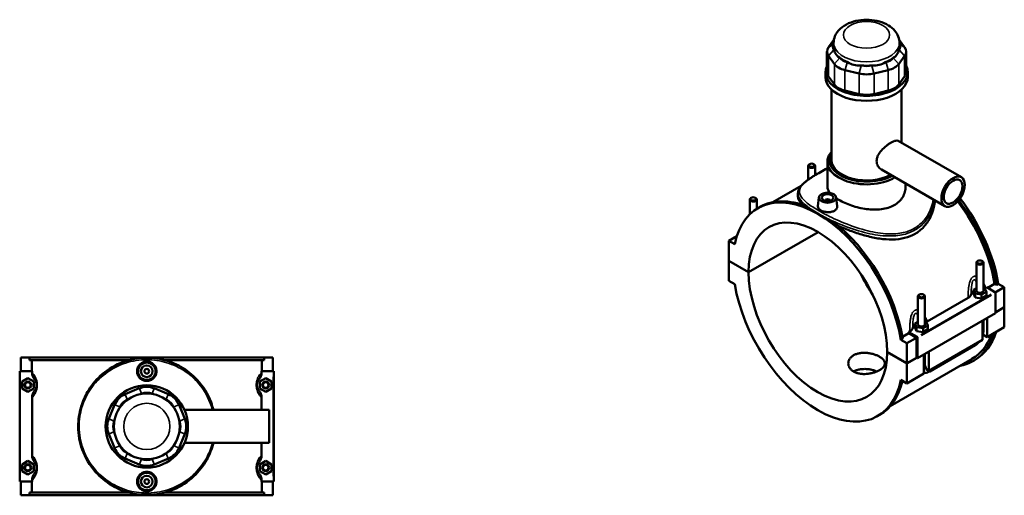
# Model space of a CAD drawing. Header units: inches. Extents: x 0.1 to 47.8, y -0.2 to 47.5.
# Tile 6 of 6: x 14.6 to 47.8, y 31.5 to 47.5. Entities that reach past the tile are written whole.
import ezdxf

# ---------------------------------------------------------------- set-up
doc = ezdxf.new("R2010")
doc.units = ezdxf.units.IN
doc.header["$MEASUREMENT"] = 0
doc.layers.add('Visible (ANSI)', color=7, linetype='Continuous', lineweight=50)
doc.layers.add('Visible Narrow (ANSI)', color=7, linetype='Continuous', lineweight=35)

msp = doc.modelspace()

# ---------------------------------------------------------------- linework, layer by layer
at = {"layer": 'Visible (ANSI)'}
for p, q in [((42.05, 46.869), (41.867, 46.614)), ((44.435, 46.614), (44.252, 46.869)), ((42.04, 46.63), (42.04, 46.759)), ((42.057, 46.519), (42.05, 46.528)), ((44.252, 46.528), (44.245, 46.519)), ((44.262, 46.63), (44.262, 46.759)), ((41.816, 46.468), (41.816, 45.776)), ((41.867, 46.322), (42.064, 46.048)), ((42.247, 46.254), (42.241, 46.263)), ((44.061, 46.263), (44.055, 46.254)), ((44.238, 46.048), (44.435, 46.322)), ((44.485, 46.468), (44.485, 45.776)), ((42.513, 46.106), (42.498, 46.11)), ((42.974, 45.996), (42.958, 46)), ((43.344, 46), (43.328, 45.996)), ((43.804, 46.11), (43.788, 46.106)), ((41.762, 45.605), (41.762, 45.776)), ((42.064, 45.356), (41.867, 45.63)), ((42.422, 45.842), (42.898, 45.729)), ((43.404, 45.729), (43.88, 45.842)), ((44.435, 45.63), (44.238, 45.356)), ((44.54, 45.605), (44.54, 45.776)), ((41.97, 42.802), (41.97, 45.183)), ((42.898, 45.036), (42.422, 45.15)), ((43.88, 45.15), (43.404, 45.036)), ((44.332, 43.39), (44.332, 45.183)), ((44.217, 43.456), (46.351, 42.227)), ((41.181, 42.614), (41.181, 42.145)), ((41.232, 42.672), (41.215, 42.662)), ((41.366, 42.672), (41.383, 42.662)), ((41.417, 42.614), (41.417, 42.3)), ((41.831, 41.914), (41.831, 42.748)), ((43.658, 42.485), (45.792, 41.257)), ((40.94, 41.934), (39.992, 41.387)), ((44.47, 41.914), (44.47, 42.018)), ((40.836, 41.682), (40.836, 41.583)), ((41.541, 41.55), (41.509, 41.25)), ((42.13, 41.55), (42.162, 41.251)), ((39.208, 40.976), (39.208, 41.478)), ((39.259, 41.536), (39.242, 41.526)), ((39.393, 41.536), (39.41, 41.526)), ((39.444, 41.163), (39.444, 41.478)), ((39.487, 41.188), (39.553, 41.226)), ((41.757, 41.435), (41.757, 41.443)), ((41.914, 41.435), (41.914, 41.443)), ((38.502, 40.087), (38.776, 40.245)), ((38.803, 40.325), (38.803, 40.324)), ((38.803, 40.322), (38.803, 40.325)), ((38.804, 40.325), (38.803, 40.325)), ((39.168, 39.029), (41.515, 40.38)), ((41.517, 40.378), (39.168, 39.025)), ((38.705, 39.97), (38.502, 40.087)), ((38.502, 40.087), (38.502, 39.413)), ((38.502, 39.413), (39.168, 39.029)), ((38.502, 39.409), (38.504, 39.411)), ((38.502, 39.409), (38.502, 38.735)), ((39.168, 39.025), (38.502, 39.409)), ((46.857, 38.398), (46.857, 39.346)), ((46.908, 39.403), (46.892, 39.393)), ((47.043, 39.403), (47.059, 39.393)), ((47.094, 38.398), (47.094, 39.346)), ((38.502, 38.735), (38.705, 38.618)), ((47.239, 38.496), (47.474, 38.631)), ((47.531, 38.598), (47.474, 38.631)), ((47.597, 38.636), (47.531, 38.598)), ((47.597, 38.636), (47.8, 38.519)), ((44.936, 38.267), (44.919, 38.257)), ((45.07, 38.267), (45.086, 38.257)), ((46.857, 38.49), (46.756, 38.432)), ((46.756, 38.432), (46.815, 38.305)), ((46.756, 38.303), (46.756, 38.432)), ((46.756, 38.303), (46.815, 38.176)), ((46.815, 38.305), (47.034, 38.271)), ((46.815, 38.176), (46.815, 38.305)), ((47.034, 38.271), (47.195, 38.364)), ((47.034, 38.142), (47.034, 38.271)), ((47.034, 38.142), (47.195, 38.235)), ((47.136, 38.49), (47.094, 38.497)), ((47.195, 38.364), (47.136, 38.49)), ((47.173, 38.498), (47.205, 38.516)), ((47.195, 38.235), (47.195, 38.364)), ((47.205, 38.516), (47.485, 38.354)), ((47.495, 38.344), (47.8, 38.519)), ((47.499, 38.33), (47.499, 37.64)), ((47.8, 38.519), (47.8, 37.845)), ((44.885, 38.209), (44.885, 37.262)), ((45.121, 38.209), (45.121, 37.262)), ((45.2, 37.361), (46.578, 38.155)), ((46.815, 38.176), (47.034, 38.142)), ((47.499, 37.64), (44.869, 36.125)), ((47.499, 37.672), (47.8, 37.845)), ((47.8, 37.842), (47.499, 37.668)), ((47.797, 37.843), (47.8, 37.842)), ((47.8, 37.842), (47.8, 37.167)), ((44.885, 37.354), (44.783, 37.295)), ((44.783, 37.295), (44.842, 37.169)), ((44.783, 37.167), (44.783, 37.295)), ((45.061, 37.135), (45.222, 37.228)), ((45.163, 37.354), (45.121, 37.361)), ((45.222, 37.228), (45.163, 37.354)), ((45.222, 37.099), (45.222, 37.228)), ((47.059, 36.741), (47.059, 37.386)), ((47.094, 37.046), (47.094, 37.406)), ((47.226, 37.482), (47.226, 36.837)), ((44.364, 36.841), (44.58, 36.965)), ((44.574, 37.001), (44.606, 37.019)), ((44.855, 36.839), (44.574, 37.001)), ((44.841, 36.815), (44.58, 36.965)), ((44.783, 37.167), (44.842, 37.04)), ((44.842, 37.04), (44.842, 37.169)), ((44.842, 37.169), (45.061, 37.135)), ((44.842, 37.04), (45.061, 37.006)), ((45.061, 37.006), (45.061, 37.135)), ((45.061, 37.006), (45.222, 37.099)), ((47.226, 36.837), (47.077, 36.923)), ((47.226, 36.837), (47.8, 37.167)), ((44.375, 36.781), (44.309, 36.743)), ((44.512, 36.626), (44.309, 36.743)), ((44.512, 36.626), (44.841, 36.815)), ((44.512, 35.951), (44.512, 36.626)), ((44.841, 36.141), (44.841, 36.815)), ((44.869, 36.125), (44.869, 36.815)), ((45.253, 35.701), (47.059, 36.741)), ((45.284, 35.678), (46.812, 36.558)), ((43.845, 36.335), (44.512, 35.951)), ((43.845, 36.332), (43.848, 36.334)), ((44.512, 35.948), (43.845, 36.332)), ((45.086, 35.605), (45.086, 36.25)), ((45.121, 36.27), (45.121, 35.91)), ((45.253, 36.346), (45.253, 35.701)), ((14.61, 36.148), (14.897, 36.148)), ((14.61, 35.683), (14.61, 36.148)), ((14.897, 36.148), (22.822, 36.148)), ((14.897, 36.055), (14.897, 36.148)), ((18.246, 36.055), (14.897, 36.055)), ((14.978, 36.055), (14.978, 35.683)), ((22.822, 36.055), (19.474, 36.055)), ((22.741, 35.683), (22.741, 36.055)), ((22.822, 36.148), (22.822, 36.055)), ((22.822, 36.148), (23.11, 36.148)), ((23.11, 35.683), (23.11, 36.148)), ((46.71, 36.097), (43.953, 34.509)), ((44.512, 35.951), (44.841, 36.141)), ((44.844, 36.139), (44.512, 35.948)), ((44.512, 35.274), (44.512, 35.948)), ((44.841, 36.141), (44.869, 36.125)), ((46.749, 36.028), (46.815, 36.066)), ((14.987, 35.683), (14.571, 35.683)), ((14.571, 35.683), (14.571, 31.963)), ((14.987, 35.683), (14.987, 35.639)), ((22.733, 35.639), (22.733, 35.683)), ((22.733, 35.683), (23.13, 35.683)), ((23.13, 35.683), (23.149, 35.683)), ((23.149, 31.963), (23.149, 35.683)), ((44.512, 35.274), (45.086, 35.605)), ((45.253, 35.701), (45.166, 35.751)), ((14.649, 35.332), (14.846, 35.446)), ((14.649, 35.105), (14.649, 35.332)), ((14.846, 35.446), (15.043, 35.332)), ((15.043, 35.332), (15.043, 35.105)), ((22.874, 35.446), (22.677, 35.332)), ((22.677, 35.332), (22.677, 35.105)), ((23.071, 35.332), (22.874, 35.446)), ((23.071, 35.105), (23.071, 35.332)), ((44.309, 35.391), (44.512, 35.274)), ((14.846, 34.991), (14.649, 35.105)), ((15.043, 35.105), (14.846, 34.991)), ((18.607, 35.107), (18.131, 34.91)), ((18.667, 34.918), (18.683, 34.924)), ((19.037, 34.924), (19.053, 34.918)), ((19.589, 34.91), (19.113, 35.107)), ((22.677, 35.105), (22.874, 34.991)), ((22.874, 34.991), (23.071, 35.105)), ((14.987, 34.798), (14.987, 32.849)), ((18.207, 34.727), (18.222, 34.733)), ((19.497, 34.733), (19.513, 34.727)), ((22.733, 34.383), (22.733, 34.798)), ((17.773, 34.552), (17.576, 34.076)), ((17.95, 34.461), (17.956, 34.476)), ((19.764, 34.476), (19.77, 34.461)), ((20.144, 34.076), (19.947, 34.552)), ((20.131, 34.383), (22.99, 34.383)), ((22.99, 33.263), (22.99, 34.383)), ((17.759, 34), (17.766, 34.016)), ((19.954, 34.016), (19.961, 34)), ((43.527, 34.173), (43.593, 34.21)), ((17.576, 33.57), (17.773, 33.094)), ((17.766, 33.63), (17.759, 33.646)), ((19.947, 33.094), (20.144, 33.57)), ((19.961, 33.646), (19.954, 33.63)), ((20.131, 33.263), (22.99, 33.263)), ((22.733, 32.849), (22.733, 33.263)), ((17.956, 33.17), (17.95, 33.186)), ((18.222, 32.913), (18.207, 32.92)), ((19.513, 32.92), (19.497, 32.913)), ((19.77, 33.186), (19.764, 33.17)), ((14.649, 32.542), (14.846, 32.656)), ((14.846, 32.656), (15.043, 32.542)), ((18.131, 32.736), (18.607, 32.539)), ((18.683, 32.722), (18.667, 32.729)), ((19.053, 32.729), (19.037, 32.722)), ((19.113, 32.539), (19.589, 32.736)), ((22.874, 32.656), (22.677, 32.542)), ((23.071, 32.542), (22.874, 32.656)), ((14.649, 32.315), (14.649, 32.542)), ((14.846, 32.201), (14.649, 32.315)), ((15.043, 32.315), (14.846, 32.201)), ((15.043, 32.542), (15.043, 32.315)), ((22.677, 32.542), (22.677, 32.315)), ((22.677, 32.315), (22.874, 32.201)), ((22.874, 32.201), (23.071, 32.315)), ((23.071, 32.315), (23.071, 32.542)), ((14.571, 31.963), (14.987, 31.963)), ((14.61, 31.498), (14.61, 31.963)), ((14.978, 31.963), (14.978, 31.591)), ((14.987, 32.008), (14.987, 31.963)), ((22.733, 31.963), (22.733, 32.008)), ((23.13, 31.963), (22.733, 31.963)), ((22.741, 31.591), (22.741, 31.963)), ((23.11, 31.498), (23.11, 31.963)), ((23.149, 31.963), (23.13, 31.963)), ((18.246, 31.591), (14.897, 31.591)), ((14.897, 31.498), (14.897, 31.591)), ((22.822, 31.591), (19.474, 31.591)), ((22.822, 31.591), (22.822, 31.498)), ((14.897, 31.498), (14.61, 31.498)), ((14.897, 31.498), (22.822, 31.498)), ((23.11, 31.498), (22.822, 31.498))]:
    msp.add_line(p, q, dxfattribs=at)
for centre, radius in [((18.86, 35.683), 0.295), ((18.86, 35.683), 0.197), ((18.86, 35.683), 0.0787), ((14.846, 35.218), 0.118), ((14.846, 35.218), 0.0945), ((22.874, 35.218), 0.118), ((22.874, 35.218), 0.0945), ((18.86, 33.823), 1.389), ((18.86, 33.823), 1.111), ((14.846, 32.428), 0.118), ((14.846, 32.428), 0.0945), ((18.86, 31.963), 0.295), ((22.874, 32.428), 0.118), ((22.874, 32.428), 0.0945), ((18.86, 31.963), 0.197), ((18.86, 31.963), 0.0787)]:
    msp.add_circle(centre, radius, dxfattribs=at)
for centre, radius, start, end in [((18.384, 34.299), 0.661, 112.5, 157.5), ((18.86, 34.496), 0.661, 67.5, 112.5), ((18.86, 34.496), 0.463, 67.5, 112.5), ((19.336, 34.299), 0.661, 22.5, 67.5), ((18.384, 34.299), 0.463, 112.5, 157.5), ((19.336, 34.299), 0.463, 22.5, 67.5), ((18.187, 33.823), 0.661, 157.5, 202.5), ((18.187, 33.823), 0.463, 157.5, 202.5), ((19.533, 33.823), 0.463, 337.5, 22.5), ((19.533, 33.823), 0.661, 337.5, 22.5), ((18.384, 33.347), 0.661, 202.5, 247.5), ((18.384, 33.347), 0.463, 202.5, 247.5), ((19.336, 33.347), 0.463, 292.5, 337.5), ((19.336, 33.347), 0.661, 292.5, 337.5), ((18.86, 33.15), 0.463, 247.5, 292.5), ((18.86, 33.15), 0.661, 247.5, 292.5)]:
    msp.add_arc(centre, radius, start, end, dxfattribs=at)
for centre, major_axis, ratio, start_param, end_param in [((42.478, 46.468), (-0.661, 0), 0.575862, 5.890486, 6.675884), ((42.478, 46.63), (-0.463, 0), 0.575862, 5.953903, 6.675884), ((43.151, 46.63), (-1.111, 0), 0.575862, 0, 0.17445), ((43.151, 46.63), (1.111, 0), 0.575862, 6.108736, 6.283185), ((43.824, 46.63), (0.463, 0), 0.575862, 5.890486, 6.612468), ((43.824, 46.468), (0.661, 0), 0.575862, 5.890486, 6.675884), ((43.151, 47.517), (-0.963, -1.22), 0.454202, 5.935586, 6.372085), ((43.151, 46.63), (1.111, 0), 0.575862, 3.752541, 4.101441), ((42.675, 46.356), (-0.463, 0), 0.575862, 0.392699, 1.178097), ((43.151, 46.63), (1.111, 0), 0.575862, 5.323337, 5.672237), ((43.627, 46.356), (0.463, 0), 0.575862, 5.105088, 5.890486), ((43.151, 47.517), (-0.963, 1.22), 0.454202, 3.052693, 3.489191), ((43.151, 45.776), (-1.389, 0), 0.575862, 6.002138, 9.705825), ((42.675, 46.194), (0.661, 0), 0.575862, 3.534292, 4.31969), ((43.151, 47.517), (-0.479, -1.485), 0.675468, 6.117426, 6.553925), ((43.151, 46.63), (1.111, 0), 0.575862, 4.537939, 4.886839), ((43.151, 46.243), (-0.463, 0), 0.575862, 1.178097, 1.963495), ((43.151, 47.517), (0.479, -1.485), 0.675468, 6.012446, 6.448945), ((43.627, 46.194), (0.661, 0), 0.575862, 5.105088, 5.890486), ((43.151, 45.605), (-1.389, 0), 0.575862, 0, 3.141593), ((42.478, 45.776), (-0.661, 0), 0.575862, 0, 0.392699), ((43.151, 46.08), (0.661, 0), 0.575862, 4.31969, 5.105088), ((43.824, 45.776), (0.661, 0), 0.575862, 5.890486, 6.283185), ((42.675, 45.501), (-0.661, 0), 0.575862, 0.392699, 1.178097), ((43.627, 45.501), (0.661, 0), 0.575862, 5.105088, 5.890486), ((43.151, 45.388), (-0.661, 0), 0.575862, 1.178097, 1.963495), ((43.151, 42.748), (-1.32, 0), 0.575862, 5.820231, 8.666535), ((43.151, 42.802), (-1.253, 0), 0.575862, 5.940788, 8.614987), ((41.299, 42.614), (0.118, 0), 0.575862, 2.360047, 7.064731), ((43.151, 42.802), (-1.181, 0), 0.575862, 0, 2.330298), ((41.507, 37.68), (-2.02, 3.508), 0.578093, 4.13462, 6.864821), ((39.326, 41.478), (0.118, 0), 0.575862, 2.360047, 7.064731), ((41.573, 37.718), (-2.02, 3.508), 0.578093, 5.652039, 6.283185), ((41.836, 41.443), (-0.0787, 0), 0.575862, 2.972903, 6.451874), ((44.729, 39.536), (-1.98, 3.439), 0.578093, 4.138795, 4.935559), ((44.729, 39.536), (2.02, -3.508), 0.578093, 0.993028, 1.793414), ((44.795, 39.574), (-2.02, 3.508), 0.578093, 4.13462, 4.942689), ((41.507, 37.68), (-1.65, 2.866), 0.578093, 3.92952, 7.069922), ((41.573, 37.718), (2.02, -3.508), 0.578093, 0.993028, 2.205811), ((46.975, 39.346), (-0.118, 0), 0.575862, 5.50164, 10.206324), ((41.507, 37.68), (1.65, -2.866), 0.578093, 3.92952, 7.069922), ((44.795, 39.574), (1.65, -2.866), 0.578093, 4.58842, 4.836358), ((41.507, 37.68), (2.02, -3.508), 0.578093, 4.13462, 6.864821), ((45.003, 38.209), (-0.118, 0), 0.575862, 5.50164, 10.206324), ((46.975, 38.269), (-0.295, 0), 0.575862, 5.550783, 6.193258), ((46.975, 38.398), (-0.118, 0), 0.575862, 0, 3.141593), ((47.485, 38.338), (-0.0098, 0.0171), 0.578093, 3.928925, 5.499721), ((45.003, 37.133), (-0.295, 0), 0.575862, 5.550783, 6.193258), ((45.003, 37.262), (-0.118, 0), 0.575862, 0, 3.141593), ((41.836, 37.87), (-1.98, 3.439), 0.578093, 4.138795, 4.148949), ((44.729, 39.536), (2.02, -3.508), 0.578093, 6.084831, 6.766019), ((44.729, 39.536), (1.98, -3.439), 0.578093, 0, 0.443171), ((44.795, 39.574), (2.02, -3.508), 0.578093, 0, 0.482834), ((44.855, 36.823), (0.0098, -0.0171), 0.578093, 0.787332, 2.358128), ((41.573, 37.718), (2.02, -3.508), 0.578093, 0, 0.558197)]:
    msp.add_ellipse(centre, major_axis=major_axis, ratio=ratio, start_param=start_param, end_param=end_param, dxfattribs=at)
for centre, major_axis, ratio in [((41.299, 42.634), (0.0945, 0), 0.575862), ((46.071, 41.742), (0.279, 0.485), 0.578093), ((46.071, 41.742), (0.224, 0.388), 0.578093), ((39.326, 41.498), (0.0945, 0), 0.575862), ((41.836, 41.539), (0.295, 0), 0.575862), ((41.836, 41.539), (0.197, 0), 0.575862), ((46.975, 39.365), (0.0945, 0), 0.575862), ((45.003, 38.229), (0.0945, 0), 0.575862)]:
    msp.add_ellipse(centre, major_axis=major_axis, ratio=ratio, dxfattribs=at)
for points, knots in [([(44.262, 46.759), (44.262, 46.833), (44.248, 46.907), (44.194, 47.048), (44.152, 47.113), (44.044, 47.242), (43.972, 47.3), (43.8, 47.406), (43.696, 47.449), (43.473, 47.512), (43.354, 47.531), (43.116, 47.543), (42.996, 47.536), (42.764, 47.498), (42.651, 47.466), (42.441, 47.374), (42.343, 47.313), (42.186, 47.166), (42.123, 47.082), (42.055, 46.913), (42.04, 46.836), (42.04, 46.759)], [0.785398, 0.785398, 0.785398, 0.785398, 1.002537, 1.002537, 1.240292, 1.240292, 1.537399, 1.537399, 1.898444, 1.898444, 2.270372, 2.270372, 2.636852, 2.636852, 3.005672, 3.005672, 3.377681, 3.377681, 3.700427, 3.700427, 3.926991, 3.926991, 3.926991, 3.926991]), ([(43.658, 42.485), (43.658, 42.486), (43.658, 42.486), (43.61, 42.513), (43.566, 42.554), (43.521, 42.63), (43.509, 42.657), (43.494, 42.714), (43.49, 42.743), (43.49, 42.802), (43.494, 42.833), (43.509, 42.895), (43.521, 42.927), (43.566, 43.02), (43.61, 43.08), (43.704, 43.186), (43.761, 43.239), (43.848, 43.309), (43.877, 43.33), (43.933, 43.369), (43.96, 43.386), (44.011, 43.415), (44.036, 43.428), (44.083, 43.449), (44.104, 43.457), (44.164, 43.471), (44.195, 43.469), (44.217, 43.456)], [3.269306, 3.269306, 3.269306, 3.269306, 3.272142, 3.272142, 3.818281, 3.818281, 4.09135, 4.09135, 4.364419, 4.364419, 4.637489, 4.637489, 4.910558, 4.910558, 5.456697, 5.456697, 6.001663, 6.001663, 6.274146, 6.274146, 6.546629, 6.546629, 6.819112, 6.819112, 7.091595, 7.091595, 7.633726, 7.633726, 7.633726, 7.633726]), ([(40.836, 41.682), (40.836, 41.725), (40.845, 41.767), (40.871, 41.83), (40.882, 41.852), (40.911, 41.897), (40.929, 41.92), (40.969, 41.967), (40.992, 41.991), (41.042, 42.037), (41.069, 42.06), (41.126, 42.105), (41.155, 42.127), (41.216, 42.17), (41.247, 42.191), (41.311, 42.234), (41.344, 42.255), (41.445, 42.317), (41.517, 42.359), (41.668, 42.444), (41.748, 42.487), (41.831, 42.53), (41.831, 42.53), (41.831, 42.53)], [31.832811, 31.832811, 31.832811, 31.832811, 32.634102, 32.634102, 33.0807, 33.0807, 33.569408, 33.569408, 34.072221, 34.072221, 34.554632, 34.554632, 35.006131, 35.006131, 35.430465, 35.430465, 35.834564, 35.834564, 36.616037, 36.616037, 37.380349, 37.380349, 37.381876, 37.381876, 37.381876, 37.381876]), ([(41.917, 41.702), (41.891, 41.736), (41.87, 41.769), (41.839, 41.84), (41.831, 41.878), (41.831, 41.914)], [6.45126, 6.45126, 6.45126, 6.45126, 6.996789, 6.996789, 7.632771, 7.632771, 7.632771, 7.632771]), ([(44.47, 41.914), (44.47, 41.856), (44.463, 41.795), (44.429, 41.675), (44.404, 41.616), (44.337, 41.506), (44.295, 41.454), (44.198, 41.362), (44.143, 41.321), (44.084, 41.287)], [17.810458, 17.810458, 17.810458, 17.810458, 18.446687, 18.446687, 19.082916, 19.082916, 19.719145, 19.719145, 20.355375, 20.355375, 20.355375, 20.355375]), ([(41.001, 41.29), (40.946, 41.343), (40.905, 41.393), (40.849, 41.491), (40.836, 41.538), (40.836, 41.583)], [11.440022, 11.440022, 11.440022, 11.440022, 12.5319, 12.5319, 13.668826, 13.668826, 13.668826, 13.668826]), ([(41.138, 41.239), (41.166, 41.218), (41.195, 41.197), (41.311, 41.116), (41.409, 41.055), (41.619, 40.933), (41.738, 40.87), (41.912, 40.784), (41.959, 40.762), (42.007, 40.739)], [7.567484, 7.567484, 7.567484, 7.567484, 7.973058, 7.973058, 9.108732, 9.108732, 10.244406, 10.244406, 10.64998, 10.64998, 10.64998, 10.64998]), ([(42.068, 41.1), (42.038, 41.083), (42.002, 41.069), (41.921, 41.052), (41.877, 41.049), (41.795, 41.052), (41.751, 41.058), (41.67, 41.079), (41.634, 41.094), (41.575, 41.128), (41.55, 41.148), (41.517, 41.193), (41.508, 41.216), (41.508, 41.242), (41.508, 41.246), (41.509, 41.25)], [0, 0, 0, 0, 0.313543, 0.313543, 0.627086, 0.627086, 0.940378, 0.940378, 1.25367, 1.25367, 1.566962, 1.566962, 1.880254, 1.880254, 1.930507, 1.930507, 1.930507, 1.930507]), ([(42.162, 41.251), (42.163, 41.247), (42.163, 41.243), (42.163, 41.214), (42.155, 41.187), (42.122, 41.138), (42.097, 41.117), (42.068, 41.1)], [4.3362362, 4.3362362, 4.3362362, 4.3362362, 4.3875943, 4.3875943, 4.7011371, 4.7011371, 5.0146799, 5.0146799, 5.0146799, 5.0146799]), ([(44.084, 41.287), (44.025, 41.253), (43.958, 41.223), (43.814, 41.177), (43.735, 41.159), (43.573, 41.138), (43.488, 41.133), (43.319, 41.136), (43.233, 41.143), (43.069, 41.165), (42.983, 41.181), (42.813, 41.221), (42.729, 41.246), (42.566, 41.301), (42.488, 41.332), (42.343, 41.396), (42.277, 41.43), (42.189, 41.481), (42.161, 41.498), (42.134, 41.516)], [0, 0, 0, 0, 0.636229, 0.636229, 1.272458, 1.272458, 1.908688, 1.908688, 2.544917, 2.544917, 3.180899, 3.180899, 3.81688, 3.81688, 4.452862, 4.452862, 5.088844, 5.088844, 5.400941, 5.400941, 5.400941, 5.400941]), ([(45.46, 41.448), (45.454, 41.371), (45.442, 41.293), (45.395, 41.092), (45.352, 40.971), (45.236, 40.745), (45.163, 40.64), (44.992, 40.458), (44.894, 40.381), (44.788, 40.32)], [32.335765, 32.335765, 32.335765, 32.335765, 33.054427, 33.054427, 34.197782, 34.197782, 35.341138, 35.341138, 36.484493, 36.484493, 36.484493, 36.484493]), ([(44.788, 40.32), (44.682, 40.259), (44.563, 40.211), (44.306, 40.147), (44.169, 40.131), (43.884, 40.126), (43.737, 40.137), (43.442, 40.18), (43.294, 40.212), (43.009, 40.287), (42.861, 40.332), (42.566, 40.436), (42.418, 40.493), (42.25, 40.565), (42.224, 40.575), (42.199, 40.586)], [0, 0, 0, 0, 1.143355, 1.143355, 2.28671, 2.28671, 3.430066, 3.430066, 4.573421, 4.573421, 5.710346, 5.710346, 6.847272, 6.847272, 7.050198, 7.050198, 7.050198, 7.050198]), ([(46.578, 38.155), (46.609, 38.173), (46.633, 38.193), (46.667, 38.237), (46.678, 38.261), (46.681, 38.284)], [-0.6413414, -0.6413414, -0.6413414, -0.6413414, -0.3137871, -0.3137871, 0, 0, 0, 0]), ([(44.606, 37.019), (44.636, 37.036), (44.66, 37.057), (44.695, 37.101), (44.705, 37.124), (44.709, 37.148)], [-0.6413414, -0.6413414, -0.6413414, -0.6413414, -0.3137871, -0.3137871, 0, 0, 0, 0]), ([(47.059, 36.866), (47.067, 36.888), (47.074, 36.91), (47.089, 36.97), (47.094, 37.008), (47.094, 37.046)], [4.2128519, 4.2128519, 4.2128519, 4.2128519, 4.3982297, 4.3982297, 4.712389, 4.712389, 4.712389, 4.712389]), ([(46.812, 36.558), (46.844, 36.577), (46.875, 36.6), (46.92, 36.643), (46.936, 36.66), (46.951, 36.678)], [3.1415927, 3.1415927, 3.1415927, 3.1415927, 3.4557519, 3.4557519, 3.6440853, 3.6440853, 3.6440853, 3.6440853]), ([(43.587, 35.72), (43.56, 35.704), (43.529, 35.688), (43.461, 35.66), (43.425, 35.647), (43.349, 35.624), (43.309, 35.615), (43.23, 35.6), (43.19, 35.595), (43.112, 35.589), (43.072, 35.588), (42.993, 35.591), (42.953, 35.595), (42.877, 35.609), (42.84, 35.618), (42.773, 35.642), (42.742, 35.656), (42.687, 35.688), (42.661, 35.706), (42.616, 35.748), (42.596, 35.77), (42.565, 35.819), (42.553, 35.844), (42.537, 35.896), (42.534, 35.922), (42.534, 35.972), (42.537, 35.999), (42.553, 36.05), (42.565, 36.076), (42.596, 36.124), (42.616, 36.147), (42.661, 36.188), (42.687, 36.207), (42.742, 36.238), (42.773, 36.252), (42.84, 36.276), (42.877, 36.286), (42.953, 36.299), (42.993, 36.303), (43.072, 36.307), (43.112, 36.306), (43.19, 36.3), (43.23, 36.294), (43.309, 36.28), (43.349, 36.27), (43.425, 36.248), (43.461, 36.235), (43.529, 36.206), (43.56, 36.191), (43.615, 36.159), (43.641, 36.142), (43.686, 36.105), (43.706, 36.086), (43.737, 36.047), (43.749, 36.026), (43.765, 35.986), (43.768, 35.966), (43.768, 35.928), (43.765, 35.908), (43.749, 35.868), (43.737, 35.848), (43.706, 35.808), (43.686, 35.789), (43.641, 35.753), (43.615, 35.735), (43.587, 35.72)], [0, 0, 0, 0, 0.296077, 0.296077, 0.592153, 0.592153, 0.88823, 0.88823, 1.184306, 1.184306, 1.48037, 1.48037, 1.776434, 1.776434, 2.072498, 2.072498, 2.368563, 2.368563, 2.664627, 2.664627, 2.960691, 2.960691, 3.256755, 3.256755, 3.552819, 3.552819, 3.848895, 3.848895, 4.144972, 4.144972, 4.441049, 4.441049, 4.737125, 4.737125, 5.033202, 5.033202, 5.329278, 5.329278, 5.625355, 5.625355, 5.921431, 5.921431, 6.217495, 6.217495, 6.51356, 6.51356, 6.809624, 6.809624, 7.105688, 7.105688, 7.401752, 7.401752, 7.697816, 7.697816, 7.99388, 7.99388, 8.289944, 8.289944, 8.58602, 8.58602, 8.882097, 8.882097, 9.178174, 9.178174, 9.47425, 9.47425, 9.47425, 9.47425]), ([(21.106, 34.383), (21.085, 34.469), (21.059, 34.553), (20.922, 34.917), (20.764, 35.172), (20.405, 35.563), (20.218, 35.713), (19.816, 35.943), (19.604, 36.027), (19.152, 36.132), (18.912, 36.15), (18.429, 36.111), (18.187, 36.052), (17.713, 35.853), (17.486, 35.705), (17.121, 35.368), (16.975, 35.187), (16.768, 34.831), (16.695, 34.664), (16.579, 34.276), (16.545, 34.051), (16.545, 33.685), (16.557, 33.546), (16.605, 33.284), (16.638, 33.162), (16.781, 32.761), (16.936, 32.503), (17.288, 32.107), (17.473, 31.954), (17.883, 31.711), (18.109, 31.62), (18.563, 31.517), (18.789, 31.499), (19.27, 31.53), (19.525, 31.591), (20.017, 31.799), (20.249, 31.952), (20.621, 32.302), (20.768, 32.491), (20.981, 32.876), (21.056, 33.064), (21.106, 33.263), (21.106, 33.263), (21.106, 33.263)], [-53.193822, -53.193822, -53.193822, -53.193822, -52.537502, -52.537502, -50.281164, -50.281164, -48.464911, -48.464911, -46.776476, -46.776476, -45.034963, -45.034963, -43.218478, -43.218478, -41.184488, -41.184488, -39.415239, -39.415239, -38.050925, -38.050925, -36.392984, -36.392984, -35.368913, -35.368913, -34.429387, -34.429387, -32.174202, -32.174202, -30.361692, -30.361692, -28.560181, -28.560181, -26.92028, -26.92028, -25.014372, -25.014372, -22.924773, -22.924773, -21.101938, -21.101938, -19.586846, -19.586846, -19.584293, -19.584293, -19.584293, -19.584293]), ([(18.532, 35.683), (18.532, 35.724), (18.54, 35.768), (18.574, 35.849), (18.599, 35.886), (18.657, 35.944), (18.694, 35.969), (18.775, 36.002), (18.819, 36.01), (18.901, 36.01), (18.945, 36.002), (19.026, 35.969), (19.062, 35.944), (19.121, 35.886), (19.146, 35.849), (19.18, 35.768), (19.188, 35.724), (19.188, 35.642), (19.18, 35.598), (19.146, 35.518), (19.121, 35.481), (19.062, 35.423), (19.026, 35.398), (18.945, 35.365), (18.901, 35.356), (18.819, 35.356), (18.775, 35.365), (18.694, 35.398), (18.657, 35.423), (18.599, 35.481), (18.574, 35.518), (18.54, 35.598), (18.532, 35.642), (18.532, 35.683)], [0, 0, 0, 0, 0.313543, 0.313543, 0.627086, 0.627086, 0.940378, 0.940378, 1.25367, 1.25367, 1.566962, 1.566962, 1.880254, 1.880254, 2.193797, 2.193797, 2.50734, 2.50734, 2.820883, 2.820883, 3.134426, 3.134426, 3.447718, 3.447718, 3.76101, 3.76101, 4.074302, 4.074302, 4.387594, 4.387594, 4.701137, 4.701137, 5.01468, 5.01468, 5.01468, 5.01468]), ([(45.121, 35.91), (45.121, 35.906), (45.121, 35.902), (45.121, 35.895), (45.122, 35.892), (45.123, 35.886), (45.123, 35.883), (45.124, 35.879), (45.125, 35.877), (45.126, 35.873), (45.126, 35.871), (45.127, 35.87)], [1.5707963, 1.5707963, 1.5707963, 1.5707963, 1.6466565, 1.6466565, 1.7225167, 1.7225167, 1.7983769, 1.7983769, 1.874237, 1.874237, 1.9500972, 1.9500972, 1.9500972, 1.9500972]), ([(14.987, 35.639), (14.987, 35.596), (14.995, 35.553), (15.025, 35.475), (15.046, 35.439), (15.073, 35.407)], [-0.6413414, -0.6413414, -0.6413414, -0.6413414, -0.3137871, -0.3137871, 0, 0, 0, 0]), ([(22.647, 35.407), (22.673, 35.439), (22.695, 35.475), (22.725, 35.554), (22.733, 35.596), (22.733, 35.639)], [-0.640442, -0.640442, -0.640442, -0.640442, -0.3255483, -0.3255483, 0, 0, 0, 0]), ([(43.501, 35.677), (43.499, 35.678), (43.497, 35.678), (43.461, 35.693), (43.425, 35.706), (43.349, 35.728), (43.309, 35.737), (43.23, 35.751), (43.19, 35.755), (43.112, 35.76), (43.072, 35.761), (42.992, 35.757), (42.953, 35.752), (42.877, 35.738), (42.84, 35.728), (42.773, 35.704), (42.742, 35.689), (42.714, 35.673), (42.713, 35.673), (42.713, 35.673)], [2.644872, 2.644872, 2.644872, 2.644872, 2.662549, 2.662549, 2.958385, 2.958385, 3.254221, 3.254221, 3.550057, 3.550057, 3.845899, 3.845899, 4.141741, 4.141741, 4.437583, 4.437583, 4.733425, 4.733425, 4.738081, 4.738081, 4.738081, 4.738081]), ([(45.086, 35.635), (45.096, 35.634), (45.105, 35.633), (45.147, 35.631), (45.178, 35.636), (45.234, 35.653), (45.26, 35.664), (45.284, 35.678)], [2.5722382, 2.5722382, 2.5722382, 2.5722382, 2.6487831, 2.6487831, 2.9067329, 2.9067329, 3.1415927, 3.1415927, 3.1415927, 3.1415927]), ([(45.127, 35.87), (45.137, 35.847), (45.146, 35.824), (45.157, 35.787), (45.162, 35.77), (45.165, 35.753), (45.165, 35.752), (45.166, 35.751)], [0.2316908, 0.2316908, 0.2316908, 0.2316908, 0.4109622, 0.4109622, 0.5379735, 0.5379735, 0.5459992, 0.5459992, 0.5459992, 0.5459992]), ([(15.073, 35.407), (15.077, 35.403), (15.081, 35.398), (15.091, 35.384), (15.097, 35.375), (15.108, 35.356), (15.112, 35.346), (15.12, 35.329), (15.123, 35.321), (15.129, 35.304), (15.132, 35.294), (15.136, 35.276), (15.137, 35.268), (15.14, 35.252), (15.14, 35.243), (15.141, 35.229), (15.141, 35.224), (15.141, 35.218), (15.141, 35.213), (15.141, 35.208), (15.14, 35.193), (15.14, 35.185), (15.137, 35.168), (15.136, 35.161), (15.132, 35.143), (15.129, 35.133), (15.123, 35.115), (15.12, 35.108), (15.112, 35.09), (15.108, 35.081), (15.097, 35.062), (15.091, 35.053), (15.081, 35.039), (15.077, 35.034), (15.073, 35.029)], [0.976344, 0.976344, 0.976344, 0.976344, 1.251919, 1.251919, 1.623189, 1.623189, 1.90878, 1.90878, 2.099394, 2.099394, 2.304165, 2.304165, 2.44508, 2.44508, 2.58862, 2.58862, 2.675177, 2.675177, 2.675177, 2.761735, 2.761735, 2.905274, 2.905274, 3.04619, 3.04619, 3.250961, 3.250961, 3.441574, 3.441574, 3.727166, 3.727166, 4.098436, 4.098436, 4.37401, 4.37401, 4.37401, 4.37401]), ([(22.647, 35.029), (22.643, 35.034), (22.639, 35.039), (22.629, 35.053), (22.623, 35.062), (22.612, 35.081), (22.607, 35.09), (22.6, 35.108), (22.597, 35.115), (22.591, 35.133), (22.588, 35.143), (22.584, 35.161), (22.582, 35.168), (22.58, 35.185), (22.579, 35.193), (22.579, 35.208), (22.578, 35.213), (22.578, 35.218), (22.578, 35.224), (22.579, 35.229), (22.579, 35.243), (22.58, 35.252), (22.582, 35.268), (22.584, 35.276), (22.588, 35.294), (22.591, 35.304), (22.597, 35.321), (22.6, 35.329), (22.607, 35.346), (22.612, 35.356), (22.623, 35.375), (22.629, 35.384), (22.639, 35.398), (22.643, 35.403), (22.647, 35.407)], [0.976344, 0.976344, 0.976344, 0.976344, 1.251919, 1.251919, 1.623189, 1.623189, 1.908781, 1.908781, 2.099394, 2.099394, 2.304165, 2.304165, 2.44508, 2.44508, 2.58862, 2.58862, 2.675177, 2.675177, 2.675177, 2.761735, 2.761735, 2.905274, 2.905274, 3.04619, 3.04619, 3.250961, 3.250961, 3.441574, 3.441574, 3.727166, 3.727166, 4.098435, 4.098435, 4.37401, 4.37401, 4.37401, 4.37401]), ([(15.073, 35.029), (15.046, 34.997), (15.025, 34.961), (14.995, 34.883), (14.987, 34.84), (14.987, 34.798)], [-0.640442, -0.640442, -0.640442, -0.640442, -0.3255483, -0.3255483, 0, 0, 0, 0]), ([(22.733, 34.798), (22.733, 34.841), (22.725, 34.883), (22.694, 34.962), (22.673, 34.997), (22.647, 35.029)], [-0.6413414, -0.6413414, -0.6413414, -0.6413414, -0.3137871, -0.3137871, 0, 0, 0, 0]), ([(14.987, 32.849), (14.987, 32.806), (14.995, 32.763), (15.025, 32.685), (15.046, 32.649), (15.073, 32.617)], [-0.6413414, -0.6413414, -0.6413414, -0.6413414, -0.3137871, -0.3137871, 0, 0, 0, 0]), ([(15.073, 32.617), (15.077, 32.613), (15.081, 32.608), (15.091, 32.594), (15.097, 32.585), (15.108, 32.566), (15.112, 32.556), (15.12, 32.539), (15.123, 32.531), (15.129, 32.514), (15.132, 32.504), (15.136, 32.486), (15.137, 32.478), (15.14, 32.462), (15.14, 32.453), (15.141, 32.439), (15.141, 32.434), (15.141, 32.428), (15.141, 32.423), (15.141, 32.418), (15.14, 32.403), (15.14, 32.395), (15.137, 32.378), (15.136, 32.371), (15.132, 32.353), (15.129, 32.343), (15.123, 32.325), (15.12, 32.318), (15.112, 32.3), (15.108, 32.291), (15.097, 32.272), (15.091, 32.263), (15.081, 32.249), (15.077, 32.244), (15.073, 32.239)], [0.976344, 0.976344, 0.976344, 0.976344, 1.251919, 1.251919, 1.623189, 1.623189, 1.908781, 1.908781, 2.099394, 2.099394, 2.304165, 2.304165, 2.44508, 2.44508, 2.58862, 2.58862, 2.675177, 2.675177, 2.675177, 2.761735, 2.761735, 2.905274, 2.905274, 3.04619, 3.04619, 3.250961, 3.250961, 3.441574, 3.441574, 3.727166, 3.727166, 4.098435, 4.098435, 4.37401, 4.37401, 4.37401, 4.37401]), ([(22.647, 32.239), (22.643, 32.244), (22.639, 32.249), (22.629, 32.263), (22.623, 32.272), (22.612, 32.291), (22.607, 32.3), (22.6, 32.318), (22.597, 32.325), (22.591, 32.343), (22.588, 32.353), (22.584, 32.371), (22.582, 32.378), (22.58, 32.395), (22.579, 32.403), (22.579, 32.418), (22.578, 32.423), (22.578, 32.428), (22.578, 32.434), (22.579, 32.439), (22.579, 32.453), (22.58, 32.462), (22.582, 32.478), (22.584, 32.486), (22.588, 32.504), (22.591, 32.514), (22.597, 32.531), (22.6, 32.539), (22.607, 32.556), (22.612, 32.566), (22.623, 32.585), (22.629, 32.594), (22.639, 32.608), (22.643, 32.613), (22.647, 32.617)], [0.975965, 0.975965, 0.975965, 0.975965, 1.251543, 1.251543, 1.622812, 1.622812, 1.908403, 1.908403, 2.099015, 2.099015, 2.303786, 2.303786, 2.444701, 2.444701, 2.58824, 2.58824, 2.674798, 2.674798, 2.674798, 2.761356, 2.761356, 2.904895, 2.904895, 3.04581, 3.04581, 3.250581, 3.250581, 3.441193, 3.441193, 3.726784, 3.726784, 4.098053, 4.098053, 4.373631, 4.373631, 4.373631, 4.373631]), ([(22.647, 32.617), (22.673, 32.649), (22.695, 32.685), (22.725, 32.764), (22.733, 32.806), (22.733, 32.849)], [-0.640442, -0.640442, -0.640442, -0.640442, -0.3255483, -0.3255483, 0, 0, 0, 0]), ([(15.073, 32.239), (15.046, 32.207), (15.025, 32.171), (14.995, 32.093), (14.987, 32.05), (14.987, 32.008)], [-0.640442, -0.640442, -0.640442, -0.640442, -0.3255483, -0.3255483, 0, 0, 0, 0]), ([(19.188, 31.963), (19.188, 31.922), (19.18, 31.878), (19.146, 31.798), (19.121, 31.761), (19.062, 31.703), (19.026, 31.678), (18.945, 31.645), (18.901, 31.636), (18.819, 31.636), (18.775, 31.645), (18.694, 31.678), (18.657, 31.703), (18.599, 31.761), (18.574, 31.798), (18.54, 31.878), (18.532, 31.922), (18.532, 32.004), (18.54, 32.048), (18.574, 32.129), (18.599, 32.166), (18.657, 32.224), (18.694, 32.249), (18.775, 32.282), (18.819, 32.29), (18.901, 32.29), (18.945, 32.282), (19.026, 32.249), (19.062, 32.224), (19.121, 32.166), (19.146, 32.129), (19.18, 32.048), (19.188, 32.004), (19.188, 31.963)], [0, 0, 0, 0, 0.313543, 0.313543, 0.627086, 0.627086, 0.940378, 0.940378, 1.25367, 1.25367, 1.566962, 1.566962, 1.880254, 1.880254, 2.193797, 2.193797, 2.50734, 2.50734, 2.820883, 2.820883, 3.134426, 3.134426, 3.447718, 3.447718, 3.76101, 3.76101, 4.074302, 4.074302, 4.387594, 4.387594, 4.701137, 4.701137, 5.01468, 5.01468, 5.01468, 5.01468]), ([(22.733, 32.008), (22.733, 32.051), (22.725, 32.093), (22.694, 32.172), (22.673, 32.207), (22.647, 32.239)], [-0.6413414, -0.6413414, -0.6413414, -0.6413414, -0.3137871, -0.3137871, 0, 0, 0, 0])]:
    msp.add_open_spline(points, degree=3, knots=knots, dxfattribs=at)
for points in [[(47.14, 38.481), (47.152, 38.486), (47.163, 38.492), (47.173, 38.498)], [(45.168, 37.345), (45.179, 37.35), (45.19, 37.356), (45.2, 37.361)]]:
    msp.add_open_spline(points, degree=3, dxfattribs=at)
at = {"layer": 'Visible Narrow (ANSI)'}
for p, q in [((42.031, 46.72), (41.875, 46.619)), ((44.271, 46.72), (44.426, 46.619)), ((41.867, 45.664), (41.867, 46.288)), ((42.041, 46.518), (41.876, 46.333)), ((42.238, 46.244), (42.073, 46.059)), ((44.064, 46.244), (44.229, 46.059)), ((44.261, 46.518), (44.426, 46.333)), ((44.435, 46.288), (44.435, 45.664)), ((42.064, 46.014), (42.064, 45.39)), ((42.494, 46.097), (42.426, 45.855)), ((42.97, 45.983), (42.902, 45.742)), ((43.332, 45.983), (43.4, 45.742)), ((43.808, 46.097), (43.876, 45.855)), ((44.238, 45.39), (44.238, 46.014)), ((42.422, 45.184), (42.422, 45.807)), ((42.898, 45.694), (42.898, 45.071)), ((43.404, 45.071), (43.404, 45.694)), ((43.88, 45.807), (43.88, 45.184)), ((47.354, 38.278), (44.986, 36.915)), ((45, 36.891), (47.368, 38.254)), ((23.13, 35.497), (23.13, 32.149)), ((18.135, 34.901), (18.203, 34.736)), ((18.679, 34.933), (18.611, 35.098)), ((19.041, 34.933), (19.109, 35.098)), ((19.517, 34.736), (19.585, 34.901)), ((17.947, 34.48), (17.782, 34.549)), ((19.773, 34.48), (19.938, 34.549)), ((17.75, 34.004), (17.585, 34.073)), ((19.97, 34.004), (20.135, 34.073)), ((17.75, 33.642), (17.585, 33.574)), ((19.97, 33.642), (20.135, 33.574)), ((17.947, 33.166), (17.782, 33.098)), ((18.203, 32.91), (18.135, 32.745)), ((19.517, 32.91), (19.585, 32.745)), ((19.773, 33.166), (19.938, 33.098)), ((18.679, 32.713), (18.611, 32.548)), ((19.041, 32.713), (19.109, 32.548))]:
    msp.add_line(p, q, dxfattribs=at)
msp.add_circle((18.86, 33.823), 0.78, dxfattribs=at)
msp.add_ellipse((43.151, 47.029), major_axis=(0.78, 0), ratio=0.575862, dxfattribs=at)
for centre, major_axis, ratio, start_param, end_param in [((43.151, 46.759), (-1.111, 0), 0.575862, 0.15708, 2.984513), ((44.741, 40.476), (-0.033, 0.0573), 0.578093, 3.978122, 4.863668), ((46.975, 37.046), (0.118, 0), 0.575862, 5.537057, 6.243915), ((46.753, 36.66), (0.059, -0.102), 0.578093, 0.039559, 0.751625), ((45.003, 35.91), (0.118, 0), 0.575862, 5.537057, 6.243915), ((45.225, 35.78), (0.059, -0.102), 0.578093, 0.039559, 0.751625)]:
    msp.add_ellipse(centre, major_axis=major_axis, ratio=ratio, start_param=start_param, end_param=end_param, dxfattribs=at)
for points, knots in [([(44.767, 40.506), (44.637, 40.431), (44.49, 40.379), (44.163, 40.315), (43.981, 40.308), (43.568, 40.337), (43.335, 40.381), (42.835, 40.515), (42.568, 40.611), (42.082, 40.814), (41.862, 40.919), (41.504, 41.115), (41.359, 41.204), (41.113, 41.382), (41.018, 41.47), (40.899, 41.633), (40.875, 41.71), (40.901, 41.879), (40.97, 41.972), (41.145, 42.117), (41.207, 42.162), (41.353, 42.259), (41.44, 42.313), (41.627, 42.421), (41.726, 42.475), (41.831, 42.529)], [18.194528, 18.194528, 18.194528, 18.194528, 19.586846, 19.586846, 21.101938, 21.101938, 22.924773, 22.924773, 25.014372, 25.014372, 26.92028, 26.92028, 28.560181, 28.560181, 30.361692, 30.361692, 32.174202, 32.174202, 34.429387, 34.429387, 35.368913, 35.368913, 36.392984, 36.392984, 37.366989, 37.366989, 37.366989, 37.366989]), ([(40.836, 41.682), (40.836, 41.617), (40.86, 41.552), (40.967, 41.397), (41.062, 41.307), (41.31, 41.125), (41.457, 41.034), (41.82, 40.837), (42.043, 40.731), (42.537, 40.529), (42.81, 40.435), (43.321, 40.305), (43.559, 40.263), (43.981, 40.24), (44.167, 40.249), (44.503, 40.317), (44.654, 40.372), (44.788, 40.449)], [-31.832811, -31.832811, -31.832811, -31.832811, -30.361692, -30.361692, -28.560181, -28.560181, -26.92028, -26.92028, -25.014372, -25.014372, -22.924773, -22.924773, -21.101938, -21.101938, -19.586846, -19.586846, -18.194528, -18.194528, -18.194528, -18.194528]), ([(45.402, 41.481), (45.375, 41.299), (45.315, 41.121), (45.149, 40.837), (45.055, 40.724), (44.889, 40.584), (44.83, 40.542), (44.767, 40.506)], [50.789003, 50.789003, 50.789003, 50.789003, 52.537502, 52.537502, 53.911787, 53.911787, 54.583584, 54.583584, 54.583584, 54.583584]), ([(44.788, 40.449), (44.853, 40.486), (44.913, 40.529), (45.085, 40.672), (45.182, 40.787), (45.357, 41.079), (45.421, 41.265), (45.449, 41.454)], [-54.583584, -54.583584, -54.583584, -54.583584, -53.911787, -53.911787, -52.537502, -52.537502, -50.743411, -50.743411, -50.743411, -50.743411]), ([(46.857, 38.887), (46.844, 38.89), (46.831, 38.891), (46.804, 38.891), (46.789, 38.888), (46.767, 38.881), (46.759, 38.877), (46.751, 38.872), (46.743, 38.868), (46.735, 38.862), (46.715, 38.846), (46.703, 38.833), (46.683, 38.805), (46.673, 38.79), (46.653, 38.75), (46.643, 38.725), (46.626, 38.674), (46.62, 38.648), (46.606, 38.583), (46.6, 38.544), (46.589, 38.452), (46.585, 38.401), (46.58, 38.291), (46.579, 38.234), (46.578, 38.17), (46.578, 38.162), (46.578, 38.155)], [-3.038079, -3.038079, -3.038079, -3.038079, -2.905274, -2.905274, -2.761735, -2.761735, -2.675177, -2.675177, -2.675177, -2.58862, -2.58862, -2.44508, -2.44508, -2.304165, -2.304165, -2.099394, -2.099394, -1.908781, -1.908781, -1.623189, -1.623189, -1.251919, -1.251919, -0.83598, -0.83598, -0.781638, -0.781638, -0.781638, -0.781638]), ([(46.681, 38.284), (46.682, 38.315), (46.683, 38.346), (46.685, 38.419), (46.688, 38.46), (46.693, 38.532), (46.697, 38.562), (46.704, 38.611), (46.707, 38.63), (46.715, 38.668), (46.72, 38.686), (46.73, 38.714), (46.734, 38.724), (46.744, 38.742), (46.75, 38.75), (46.759, 38.759), (46.763, 38.762), (46.767, 38.765), (46.77, 38.767), (46.774, 38.768), (46.785, 38.77), (46.792, 38.77), (46.805, 38.765), (46.811, 38.761), (46.827, 38.748), (46.836, 38.737), (46.849, 38.719), (46.853, 38.712), (46.857, 38.705)], [0.976344, 0.976344, 0.976344, 0.976344, 1.251919, 1.251919, 1.623189, 1.623189, 1.908781, 1.908781, 2.099394, 2.099394, 2.304165, 2.304165, 2.44508, 2.44508, 2.58862, 2.58862, 2.675177, 2.675177, 2.675177, 2.761735, 2.761735, 2.905274, 2.905274, 3.04619, 3.04619, 3.250961, 3.250961, 3.357597, 3.357597, 3.357597, 3.357597]), ([(47.173, 38.498), (47.171, 38.504), (47.168, 38.51), (47.147, 38.561), (47.126, 38.606), (47.1, 38.654), (47.097, 38.659), (47.094, 38.665)], [-4.5687165, -4.5687165, -4.5687165, -4.5687165, -4.5143746, -4.5143746, -4.0984353, -4.0984353, -4.0457288, -4.0457288, -4.0457288, -4.0457288]), ([(44.885, 37.751), (44.872, 37.754), (44.858, 37.755), (44.831, 37.755), (44.816, 37.752), (44.794, 37.745), (44.786, 37.741), (44.778, 37.736), (44.77, 37.732), (44.762, 37.726), (44.742, 37.71), (44.731, 37.697), (44.71, 37.669), (44.701, 37.654), (44.68, 37.614), (44.67, 37.589), (44.654, 37.538), (44.647, 37.512), (44.633, 37.447), (44.627, 37.408), (44.616, 37.316), (44.612, 37.265), (44.607, 37.155), (44.606, 37.098), (44.606, 37.034), (44.606, 37.026), (44.606, 37.019)], [-3.037699, -3.037699, -3.037699, -3.037699, -2.904895, -2.904895, -2.761356, -2.761356, -2.674798, -2.674798, -2.674798, -2.58824, -2.58824, -2.444701, -2.444701, -2.303786, -2.303786, -2.099015, -2.099015, -1.908403, -1.908403, -1.622812, -1.622812, -1.251543, -1.251543, -0.835598, -0.835598, -0.781259, -0.781259, -0.781259, -0.781259]), ([(44.709, 37.148), (44.709, 37.179), (44.71, 37.21), (44.713, 37.283), (44.715, 37.324), (44.721, 37.396), (44.724, 37.426), (44.731, 37.475), (44.734, 37.494), (44.742, 37.532), (44.747, 37.55), (44.757, 37.578), (44.762, 37.588), (44.771, 37.606), (44.777, 37.614), (44.786, 37.623), (44.79, 37.626), (44.794, 37.628), (44.798, 37.631), (44.802, 37.632), (44.812, 37.634), (44.819, 37.633), (44.832, 37.629), (44.838, 37.625), (44.854, 37.612), (44.863, 37.601), (44.876, 37.583), (44.88, 37.576), (44.885, 37.569)], [0.975965, 0.975965, 0.975965, 0.975965, 1.251543, 1.251543, 1.622812, 1.622812, 1.908403, 1.908403, 2.099015, 2.099015, 2.303786, 2.303786, 2.444701, 2.444701, 2.58824, 2.58824, 2.674798, 2.674798, 2.674798, 2.761356, 2.761356, 2.904895, 2.904895, 3.04581, 3.04581, 3.250581, 3.250581, 3.357218, 3.357218, 3.357218, 3.357218]), ([(45.2, 37.361), (45.198, 37.368), (45.196, 37.374), (45.175, 37.425), (45.154, 37.47), (45.127, 37.518), (45.124, 37.523), (45.121, 37.528)], [-4.5683372, -4.5683372, -4.5683372, -4.5683372, -4.5139982, -4.5139982, -4.0980527, -4.0980527, -4.0453495, -4.0453495, -4.0453495, -4.0453495]), ([(21.073, 33.263), (21.024, 33.076), (20.952, 32.898), (20.744, 32.529), (20.599, 32.346), (20.232, 32.005), (20.002, 31.857), (19.517, 31.655), (19.265, 31.596), (18.79, 31.565), (18.567, 31.583), (18.119, 31.683), (17.896, 31.771), (17.49, 32.008), (17.309, 32.156), (16.96, 32.541), (16.808, 32.791), (16.666, 33.181), (16.634, 33.3), (16.587, 33.554), (16.574, 33.689), (16.575, 34.044), (16.608, 34.263), (16.723, 34.64), (16.795, 34.802), (16.999, 35.148), (17.143, 35.324), (17.503, 35.651), (17.728, 35.795), (18.196, 35.988), (18.435, 36.046), (18.911, 36.083), (19.148, 36.066), (19.594, 35.964), (19.804, 35.883), (20.201, 35.659), (20.386, 35.513), (20.74, 35.133), (20.896, 34.885), (21.029, 34.537), (21.053, 34.461), (21.073, 34.383)], [19.626374, 19.626374, 19.626374, 19.626374, 21.101938, 21.101938, 22.924773, 22.924773, 25.014372, 25.014372, 26.92028, 26.92028, 28.560181, 28.560181, 30.361692, 30.361692, 32.174202, 32.174202, 34.429387, 34.429387, 35.368913, 35.368913, 36.392984, 36.392984, 38.050925, 38.050925, 39.415239, 39.415239, 41.184488, 41.184488, 43.218478, 43.218478, 45.034963, 45.034963, 46.776476, 46.776476, 48.464911, 48.464911, 50.281164, 50.281164, 52.537502, 52.537502, 53.151742, 53.151742, 53.151742, 53.151742]), ([(14.987, 34.798), (14.989, 34.799), (14.99, 34.801), (15.005, 34.816), (15.019, 34.832), (15.047, 34.867), (15.061, 34.887), (15.086, 34.927), (15.097, 34.947), (15.115, 34.984), (15.122, 35), (15.135, 35.037), (15.142, 35.058), (15.151, 35.096), (15.155, 35.113), (15.16, 35.147), (15.162, 35.166), (15.164, 35.196), (15.164, 35.207), (15.164, 35.218), (15.164, 35.23), (15.164, 35.241), (15.162, 35.271), (15.16, 35.289), (15.155, 35.324), (15.151, 35.34), (15.142, 35.379), (15.135, 35.399), (15.122, 35.436), (15.115, 35.452), (15.097, 35.49), (15.086, 35.51), (15.061, 35.55), (15.047, 35.569), (15.019, 35.605), (15.005, 35.62), (14.99, 35.635), (14.989, 35.637), (14.987, 35.639)], [-4.568716, -4.568716, -4.568716, -4.568716, -4.514374, -4.514374, -4.098436, -4.098436, -3.727166, -3.727166, -3.441574, -3.441574, -3.250961, -3.250961, -3.04619, -3.04619, -2.905274, -2.905274, -2.761735, -2.761735, -2.675177, -2.675177, -2.675177, -2.58862, -2.58862, -2.44508, -2.44508, -2.304165, -2.304165, -2.099394, -2.099394, -1.90878, -1.90878, -1.623189, -1.623189, -1.251919, -1.251919, -0.83598, -0.83598, -0.781638, -0.781638, -0.781638, -0.781638]), ([(22.733, 35.639), (22.731, 35.637), (22.729, 35.635), (22.715, 35.62), (22.701, 35.605), (22.673, 35.569), (22.659, 35.55), (22.634, 35.51), (22.623, 35.49), (22.605, 35.452), (22.598, 35.436), (22.584, 35.399), (22.578, 35.379), (22.569, 35.34), (22.565, 35.324), (22.56, 35.289), (22.558, 35.271), (22.556, 35.241), (22.556, 35.23), (22.556, 35.218), (22.556, 35.207), (22.556, 35.196), (22.558, 35.166), (22.56, 35.147), (22.565, 35.113), (22.569, 35.096), (22.578, 35.058), (22.584, 35.037), (22.598, 35), (22.605, 34.984), (22.623, 34.947), (22.634, 34.927), (22.659, 34.887), (22.673, 34.867), (22.701, 34.832), (22.715, 34.816), (22.729, 34.801), (22.731, 34.799), (22.733, 34.798)], [-4.568716, -4.568716, -4.568716, -4.568716, -4.514375, -4.514375, -4.098435, -4.098435, -3.727166, -3.727166, -3.441574, -3.441574, -3.250961, -3.250961, -3.04619, -3.04619, -2.905274, -2.905274, -2.761735, -2.761735, -2.675177, -2.675177, -2.675177, -2.58862, -2.58862, -2.44508, -2.44508, -2.304165, -2.304165, -2.099394, -2.099394, -1.908781, -1.908781, -1.623189, -1.623189, -1.251919, -1.251919, -0.83598, -0.83598, -0.781638, -0.781638, -0.781638, -0.781638]), ([(14.987, 32.008), (14.989, 32.009), (14.99, 32.011), (15.005, 32.026), (15.019, 32.042), (15.047, 32.077), (15.061, 32.097), (15.086, 32.137), (15.097, 32.157), (15.115, 32.194), (15.122, 32.21), (15.135, 32.247), (15.142, 32.268), (15.151, 32.306), (15.155, 32.323), (15.16, 32.357), (15.162, 32.376), (15.164, 32.406), (15.164, 32.417), (15.164, 32.428), (15.164, 32.44), (15.164, 32.451), (15.162, 32.481), (15.16, 32.499), (15.155, 32.534), (15.151, 32.55), (15.142, 32.589), (15.135, 32.609), (15.122, 32.646), (15.115, 32.662), (15.097, 32.7), (15.086, 32.72), (15.061, 32.76), (15.047, 32.779), (15.019, 32.815), (15.005, 32.83), (14.99, 32.845), (14.989, 32.847), (14.987, 32.849)], [-4.568716, -4.568716, -4.568716, -4.568716, -4.514374, -4.514374, -4.098435, -4.098435, -3.727166, -3.727166, -3.441574, -3.441574, -3.250961, -3.250961, -3.04619, -3.04619, -2.905274, -2.905274, -2.761735, -2.761735, -2.675177, -2.675177, -2.675177, -2.58862, -2.58862, -2.44508, -2.44508, -2.304165, -2.304165, -2.099394, -2.099394, -1.908781, -1.908781, -1.623189, -1.623189, -1.251919, -1.251919, -0.83598, -0.83598, -0.781638, -0.781638, -0.781638, -0.781638]), ([(22.733, 32.849), (22.731, 32.847), (22.729, 32.845), (22.715, 32.83), (22.701, 32.815), (22.673, 32.779), (22.659, 32.76), (22.634, 32.72), (22.623, 32.7), (22.605, 32.662), (22.598, 32.646), (22.584, 32.609), (22.578, 32.589), (22.569, 32.55), (22.565, 32.534), (22.56, 32.499), (22.558, 32.481), (22.556, 32.451), (22.556, 32.44), (22.556, 32.428), (22.556, 32.417), (22.556, 32.406), (22.558, 32.376), (22.56, 32.357), (22.565, 32.323), (22.569, 32.306), (22.578, 32.268), (22.584, 32.247), (22.598, 32.21), (22.605, 32.194), (22.623, 32.157), (22.634, 32.137), (22.659, 32.097), (22.673, 32.077), (22.701, 32.042), (22.715, 32.026), (22.729, 32.011), (22.731, 32.009), (22.733, 32.008)], [-4.568337, -4.568337, -4.568337, -4.568337, -4.513998, -4.513998, -4.098053, -4.098053, -3.726784, -3.726784, -3.441193, -3.441193, -3.250581, -3.250581, -3.04581, -3.04581, -2.904895, -2.904895, -2.761356, -2.761356, -2.674798, -2.674798, -2.674798, -2.58824, -2.58824, -2.444701, -2.444701, -2.303786, -2.303786, -2.099015, -2.099015, -1.908403, -1.908403, -1.622812, -1.622812, -1.251543, -1.251543, -0.835598, -0.835598, -0.781259, -0.781259, -0.781259, -0.781259])]:
    msp.add_open_spline(points, degree=3, knots=knots, dxfattribs=at)

doc.saveas('drawing.dxf')
